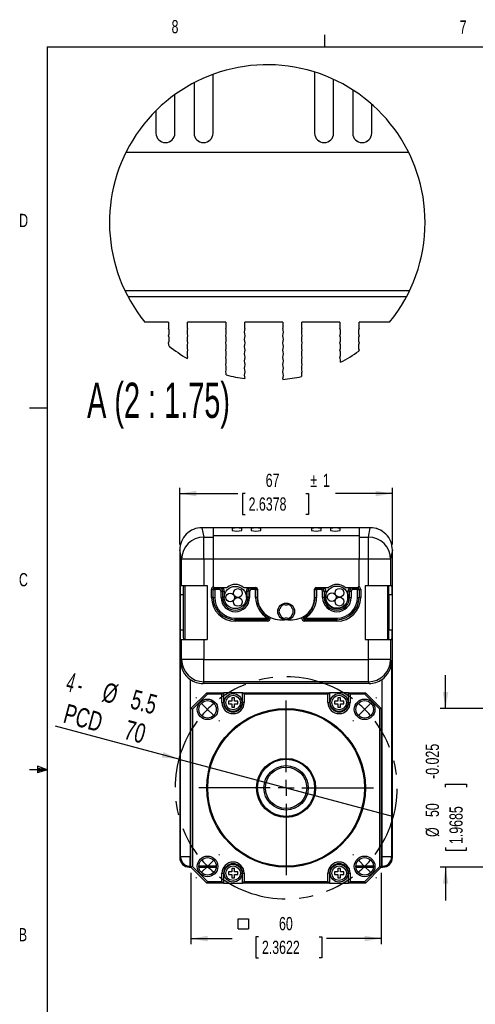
# Model space of a CAD drawing. Extents: x 11 to 421, y 5 to 275.
# Tile 2 of 18: x 11 to 93, y 98 to 275. Entities that reach past the tile are written whole.
import ezdxf
from ezdxf.enums import TextEntityAlignment as Align

# ---------------------------------------------------------------- set-up
doc = ezdxf.new("R2010")
doc.units = 0
doc.linetypes.add('CENTERX2', pattern=[20.32, 12.7, -2.54, 2.54, -2.54])
doc.layers.get('0').update_dxf_attribs({"linetype": 'CONTINUOUS'})
doc.dimstyles.new('SLDDIMSTYLE0', dxfattribs={"dimtxt": 2.38125, "dimasz": 3, "dimexe": 0, "dimexo": 0.0625, "dimgap": 0.595313, "dimtad": 0, "dimlfac": 1.75, "dimrnd": 1e-09, "dimzin": 12, "dimsah": 1, "dimcen": 0.09, "dimazin": 3, "dimtfac": 1, "dimtofl": 0, "dimtmove": 0, "dimatfit": 3})
doc.dimstyles.new('SLDDIMSTYLE1', dxfattribs={"dimtxt": 3.5, "dimasz": 3, "dimexe": 0, "dimexo": 0.0625, "dimgap": 0.875, "dimtad": 1, "dimlfac": 1.75, "dimrnd": 1e-09, "dimzin": 12, "dimblk1": 'NONE', "dimsah": 1, "dimcen": 0, "dimazin": 3, "dimtfac": 1, "dimtmove": 0, "dimatfit": 3})
doc.dimstyles.new('SLDDIMSTYLE3', dxfattribs={"dimtxt": 2.38125, "dimasz": 3, "dimexe": 0, "dimexo": 0.0625, "dimgap": 0.595313, "dimtad": 0, "dimlfac": 1.75, "dimrnd": 1e-09, "dimzin": 12, "dimsah": 1, "dimcen": 0.09, "dimazin": 3, "dimtfac": 1, "dimtmove": 0, "dimatfit": 3})

# ---------------------------------------------------------------- blocks, each defined once
blk = doc.blocks.new('_D')
at = {"color": 7, "linetype": 'CONTINUOUS'}
for p, q in [((39.81, 180.72), (39.81, 190.87)), ((39.81, 189.87), (50.27, 189.87)), ((51.6, 189.87), (51.11, 189.87)), ((51.11, 189.87), (51.11, 186.08)), ((62.48, 189.87), (62.96, 189.87)), ((62.96, 189.87), (62.96, 186.08)), ((78.1, 189.87), (67.84, 189.87)), ((78.1, 180.72), (78.1, 190.87)), ((51.11, 186.08), (51.6, 186.08)), ((62.96, 186.08), (62.48, 186.08))]:
    blk.add_line(p, q, dxfattribs=at)
for points in [[(39.81, 189.87), (42.81, 189.37), (42.81, 190.37)], [(78.1, 189.87), (75.1, 190.37), (75.1, 189.37)]]:
    blk.add_solid(points, dxfattribs=at)
at = {"color": 7, "linetype": 'CONTINUOUS', "width": 0.7}
for s, height, p in [('67', 2.381, (55.28, 190.35, 31.8)), ('%%p', 2.381, (63.32, 190.35, 31.8)), ('1', 2.38, (65.59, 190.35, 31.8)), ('2.6378', 2.381, (52.2, 186.08, 31.8))]:
    blk.add_text(s, height=height, dxfattribs=at).set_placement(p, align=Align.BOTTOM_LEFT)
blk = doc.blocks.new('_D_1')
at = {"color": 7, "linetype": 'CONTINUOUS'}
for q in [(17.42, 147.99), (78.27, 131.69)]:
    blk.add_line((39.64, 142.04), q, dxfattribs=at)
blk.add_solid([(39.64, 142.04), (36.87, 143.3), (36.61, 142.33)], dxfattribs=at)
for s, width, p in [('4 - ', 0.525, (18.85, 153.34, 31.8)), ('%%c', 0.7, (25.33, 151.55, 31.8)), ('5.5', 0.7, (30.45, 150.23, 31.8)), ('PCD ', 0.7, (18.36, 147.67, 31.8)), ('70', 0.7, (29.29, 144.74, 31.8))]:
    blk.add_text(s, height=3.5, rotation=-15, dxfattribs=dict(at, width=width)).set_placement(p, align=Align.BOTTOM_LEFT)
blk = doc.blocks.new('_NONE')
blk = doc.blocks.new('SW_SYMBOL_MOD_BOX')
at = {"color": 0, "linetype": 'CONTINUOUS'}
for p, q in [((200, 200), (200, 800)), ((200, 800), (800, 800)), ((800, 800), (800, 200)), ((200, 200), (800, 200))]:
    blk.add_line(p, q, dxfattribs=at)
blk = doc.blocks.new('_D_2')
at = {"color": 7, "linetype": 'CONTINUOUS'}
for p, q in [((41.81, 121.58), (41.81, 108.72)), ((76.1, 121.58), (76.1, 108.72)), ((53.99, 110.03), (53.51, 110.03)), ((53.51, 110.03), (53.51, 106.24)), ((64.88, 110.03), (65.36, 110.03)), ((65.36, 110.03), (65.36, 106.24)), ((41.81, 109.72), (49.26, 109.72)), ((76.1, 109.72), (66.2, 109.72)), ((53.51, 106.24), (53.99, 106.24)), ((65.36, 106.24), (64.88, 106.24))]:
    blk.add_line(p, q, dxfattribs=at)
for points in [[(41.81, 109.72), (44.81, 109.22), (44.81, 110.22)], [(76.1, 109.72), (73.1, 110.22), (73.1, 109.22)]]:
    blk.add_solid(points, dxfattribs=at)
at = {"color": 7, "linetype": 'CONTINUOUS', "xscale": 0.0030416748, "yscale": 0.0030416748, "zscale": 0.0030416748, "rotation": 360}
blk.add_blockref('SW_SYMBOL_MOD_BOX', (49.74, 110.84), dxfattribs=at)
at = {"color": 7, "linetype": 'CONTINUOUS', "width": 0.7}
for s, p in [('60', (57.68, 110.51, 31.8)), ('2.3622', (54.6, 106.24, 31.8))]:
    blk.add_text(s, height=2.381, dxfattribs=at).set_placement(p, align=Align.BOTTOM_LEFT)
blk = doc.blocks.new('SW_CENTERMARKSYMBOL_0')
at = {"color": 0, "linetype": 'CONTINUOUS'}
for p, q in [((0, 2.86), (0, 15.71)), ((-2.86, 0), (-15.71, 0)), ((0, 0), (-1.43, 0)), ((0, 0), (0, 1.43)), ((0, 0), (0, -1.43)), ((0, 0), (1.43, 0)), ((2.86, 0), (15.71, 0)), ((0, -2.86), (0, -15.71))]:
    blk.add_line(p, q, dxfattribs=at)
blk = doc.blocks.new('SW_CENTERMARKSYMBOL_1')
at = {"color": 0, "linetype": 'CONTINUOUS'}
for p, q in [((-2.02, 2.02), (-2.12, 2.12)), ((30.3, 2.02), (30.41, 2.12)), ((0, 0), (-1.01, 1.01)), ((0, 0), (1.01, -1.01)), ((14.14, -11.29), (14.14, 1.43)), ((28.28, 0), (27.27, -1.01)), ((28.28, 0), (29.29, 1.01)), ((2.02, -2.02), (2.12, -2.12)), ((26.26, -2.02), (26.16, -2.12)), ((11.29, -14.14), (-1.43, -14.14)), ((14.14, -14.14), (12.71, -14.14)), ((14.14, -14.14), (14.14, -12.71)), ((14.14, -14.14), (14.14, -15.57)), ((14.14, -14.14), (15.57, -14.14)), ((17, -14.14), (29.71, -14.14)), ((14.14, -17), (14.14, -29.71)), ((2.02, -26.26), (2.12, -26.16)), ((26.26, -26.26), (26.16, -26.16)), ((0, -28.28), (-1.01, -29.29)), ((0, -28.28), (1.01, -27.27)), ((28.28, -28.28), (27.27, -27.27)), ((28.28, -28.28), (29.29, -29.29)), ((-2.02, -30.3), (-2.12, -30.41)), ((30.3, -30.3), (30.41, -30.41))]:
    blk.add_line(p, q, dxfattribs=at)
at = {"color": 0, "linetype": 'CENTERX2'}
for start, end in [(53.1851, 126.8149), (143.1851, 216.8149), (323.1851, 36.8149), (233.1851, 306.8149)]:
    blk.add_arc((14.14, -14.14), 20, start, end, dxfattribs=at)
at = {"color": 0, "linetype": 'CONTINUOUS'}
for start, end in [(135, 139.0926), (130.9074, 135), (45, 49.0926), (40.9074, 45), (220.9074, 225), (225, 229.0926), (310.9074, 315), (315, 319.0926)]:
    blk.add_arc((14.14, -14.14), 20, start, end, dxfattribs=at)
blk = doc.blocks.new('_D_5')
at = {"color": 7, "linetype": 'CONTINUOUS'}
for p, q in [((87.67, 151.15), (87.67, 157.15)), ((118.27, 151.15), (86.67, 151.15)), ((87.67, 137.01), (87.67, 137.5)), ((87.67, 137.5), (91.46, 137.5)), ((91.46, 137.5), (91.46, 137.01)), ((87.67, 126.13), (87.67, 125.65)), ((91.46, 125.65), (91.46, 126.13)), ((87.67, 125.65), (91.46, 125.65)), ((118.27, 122.58), (86.67, 122.58)), ((87.67, 122.58), (87.67, 116.58))]:
    blk.add_line(p, q, dxfattribs=at)
for points in [[(87.67, 151.15), (88.17, 154.15), (87.17, 154.15)], [(87.67, 122.58), (87.17, 119.58), (88.17, 119.58)]]:
    blk.add_solid(points, dxfattribs=at)
at = {"color": 7, "linetype": 'CONTINUOUS', "width": 0.7}
for s, p in [(' -0.025', (87.19, 137.86, 0.06)), ('50', (87.19, 131.61, 0.06)), ('1.9685', (91.46, 126.74, 0.06)), ('%%c', (87.19, 128.02, 0.06))]:
    blk.add_text(s, height=2.381, rotation=90, dxfattribs=at).set_placement(p, align=Align.BOTTOM_LEFT)

msp = doc.modelspace()

# ---------------------------------------------------------------- linework, layer by layer
at = {"color": 7, "linetype": 'CONTINUOUS'}
for p, q in [((65.9067, 270.3087), (65.9067, 272.4626)), ((15.9068, 270.3087), (415.9568, 270.3087)), ((15.9068, 270.3087), (15.9068, 9.9587)), ((45.7997, 254.7831), (45.7997, 265.365)), ((64.0854, 265.7904), (64.0854, 254.7831)), ((67.514, 254.7831), (67.514, 264.4639)), ((42.3711, 263.8463), (42.3711, 254.7831)), ((70.9426, 262.5784), (70.9426, 254.7831)), ((38.9426, 254.7831), (38.9426, 261.7252)), ((74.3711, 254.7831), (74.3711, 259.9859)), ((35.514, 258.8124), (35.514, 254.7831)), ((35.514, 254.7789), (35.514, 254.7831)), ((38.9426, 254.7831), (38.9426, 254.7789)), ((42.3711, 254.7789), (42.3711, 254.7831)), ((45.7997, 254.7831), (45.7997, 254.7789)), ((64.0854, 254.7789), (64.0854, 254.7831)), ((67.514, 254.7831), (67.514, 254.7789)), ((70.9426, 254.7789), (70.9426, 254.7831)), ((74.3711, 254.7831), (74.3711, 254.7789)), ((30.1399, 251.3629), (80.9966, 251.3629)), ((29.9311, 226.4287), (81.2054, 226.4287)), ((80.6378, 225.3057), (30.4987, 225.3057)), ((37.7997, 220.7343), (33.539, 220.7343)), ((37.7997, 220.7343), (37.7997, 219.5915)), ((48.0854, 220.7343), (41.2283, 220.7343)), ((41.2283, 219.5915), (41.2283, 220.7343)), ((48.0854, 220.7343), (48.0854, 219.5915)), ((58.3711, 220.7343), (51.514, 220.7343)), ((51.514, 219.5915), (51.514, 220.7343)), ((58.3711, 220.7343), (58.3711, 219.5915)), ((68.6568, 220.7343), (61.7997, 220.7343)), ((61.7997, 219.5915), (61.7997, 220.7343)), ((68.6568, 220.7343), (68.6568, 219.5915)), ((77.5975, 220.7343), (72.0854, 220.7343)), ((72.0854, 219.5915), (72.0854, 220.7343)), ((58.3711, 210.5005), (58.3948, 210.408)), ((15.9068, 205.2212), (12.7318, 205.2212)), ((43.8066, 183.7209), (44.1458, 182.0207)), ((74.1032, 183.7209), (43.8066, 183.7209)), ((74.0984, 183.7209), (43.8114, 183.7209)), ((72.0978, 183.7209), (45.812, 183.7209)), ((45.812, 183.7209), (45.812, 182.2623)), ((49.2406, 183.6014), (49.2406, 183.2027)), ((50.9549, 183.2027), (50.9549, 183.6014)), ((52.6692, 183.6014), (52.6692, 183.2027)), ((54.3835, 183.2027), (54.3835, 183.6014)), ((63.5263, 183.6014), (63.5263, 183.2027)), ((65.2406, 183.2027), (65.2406, 183.6014)), ((66.9549, 183.6014), (66.9549, 183.2027)), ((68.6692, 183.2027), (68.6692, 183.6014)), ((72.0978, 183.7209), (72.0978, 182.2623)), ((73.764, 182.0207), (74.1032, 183.7209)), ((44.1458, 178.0359), (44.1458, 182.0207)), ((72.0978, 182.2623), (45.812, 182.2623)), ((45.812, 182.2623), (45.812, 178.0359)), ((72.0978, 182.2623), (72.0978, 178.0359)), ((73.764, 178.0359), (73.764, 182.0207)), ((39.812, 179.7215), (39.812, 124.2921)), ((40.1464, 178.0359), (39.812, 179.7118)), ((39.812, 179.7118), (39.812, 136.9781)), ((78.0978, 179.7118), (77.7634, 178.0359)), ((78.0978, 124.2921), (78.0978, 179.7215)), ((78.0978, 136.9781), (78.0978, 179.7118)), ((40.1464, 173.3209), (40.1464, 178.0359)), ((44.1458, 178.0359), (40.1464, 178.0359)), ((44.1458, 178.0359), (44.1458, 173.3209)), ((72.0978, 178.0359), (45.812, 178.0359)), ((45.812, 178.0359), (45.812, 173.2073)), ((72.0978, 173.2073), (72.0978, 178.0359)), ((77.7634, 178.0359), (73.764, 178.0359)), ((73.764, 173.3209), (73.764, 178.0359)), ((77.7634, 178.0359), (77.7634, 173.3209)), ((39.8958, 173.3209), (40.1464, 173.3209)), ((40.1464, 173.3209), (44.1458, 173.3209)), ((40.7179, 173.3209), (40.7179, 163.6066)), ((44.1458, 173.3209), (44.7173, 173.3209)), ((44.7173, 173.3209), (44.7173, 163.6066)), ((45.5263, 171.1502), (45.5263, 172.5787)), ((45.812, 172.5787), (45.5263, 172.5787)), ((45.812, 172.5787), (46.0978, 172.5787)), ((45.812, 171.1502), (45.812, 172.5787)), ((46.0978, 172.9216), (48.1966, 172.9216)), ((46.0978, 172.8644), (46.0978, 172.5787)), ((46.0978, 172.8644), (46.9549, 172.8644)), ((46.9549, 172.5787), (46.0978, 172.5787)), ((46.0978, 172.5787), (46.0978, 171.1502)), ((46.9549, 172.8644), (46.9549, 172.5787)), ((47.2406, 171.1495), (47.2406, 172.293)), ((47.2406, 172.293), (47.5263, 172.293)), ((47.5263, 172.293), (47.5263, 171.1495)), ((47.5263, 172.293), (47.812, 172.293)), ((47.812, 172.293), (47.812, 171.1495)), ((51.4275, 172.9216), (53.5263, 172.9216)), ((51.812, 171.1495), (51.812, 172.293)), ((51.812, 172.293), (52.0978, 172.293)), ((52.3835, 172.293), (52.0978, 172.293)), ((52.0978, 171.1495), (52.0978, 172.293)), ((52.3835, 172.293), (52.3835, 171.1495)), ((52.6692, 172.5787), (52.6692, 172.8644)), ((52.6692, 172.8644), (53.4692, 172.8644)), ((53.4692, 172.5787), (52.6692, 172.5787)), ((53.4692, 172.5787), (53.4692, 172.8644)), ((53.4692, 171.1495), (53.4692, 172.5787)), ((53.4692, 172.5787), (53.7549, 172.5787)), ((53.7549, 172.5787), (53.7549, 171.1495)), ((53.812, 172.6359), (53.812, 171.1495)), ((64.0978, 171.1495), (64.0978, 172.6359)), ((64.1549, 171.1495), (64.1549, 172.5787)), ((64.1549, 172.5787), (64.4406, 172.5787)), ((64.3835, 172.9216), (66.4823, 172.9216)), ((64.4406, 172.8644), (64.4406, 172.5787)), ((64.4406, 172.8644), (65.2406, 172.8644)), ((64.4406, 172.5787), (64.4406, 171.1495)), ((65.2406, 172.5787), (64.4406, 172.5787)), ((65.2406, 172.8644), (65.2406, 172.5787)), ((65.5263, 171.1495), (65.5263, 172.293)), ((65.812, 172.293), (65.5263, 172.293)), ((65.812, 172.293), (65.812, 171.1495)), ((65.812, 172.293), (66.0978, 172.293)), ((66.0978, 172.293), (66.0978, 171.1495)), ((69.7132, 172.9216), (71.812, 172.9216)), ((70.3835, 172.293), (70.0978, 172.293)), ((70.0978, 171.1495), (70.0978, 172.293)), ((70.3835, 172.293), (70.6692, 172.293)), ((70.3835, 171.1495), (70.3835, 172.293)), ((70.6692, 172.293), (70.6692, 171.1495)), ((70.9549, 172.5787), (70.9549, 172.8644)), ((70.9549, 172.8644), (71.812, 172.8644)), ((71.812, 172.5787), (70.9549, 172.5787)), ((71.812, 172.5787), (71.812, 172.8644)), ((71.812, 171.1502), (71.812, 172.5787)), ((71.812, 172.5787), (72.0978, 172.5787)), ((72.0978, 172.5787), (72.0978, 171.1502)), ((72.0978, 172.5787), (72.3835, 172.5787)), ((72.3835, 172.5787), (72.3835, 171.1502)), ((73.1925, 173.3209), (73.1925, 163.6066)), ((73.1925, 173.3209), (73.764, 173.3209)), ((73.764, 173.3209), (77.7634, 173.3209)), ((77.1919, 173.3209), (77.1919, 163.6066)), ((77.7634, 173.3209), (78.014, 173.3209)), ((39.8659, 171.6066), (39.8659, 165.3209)), ((40.4374, 171.6066), (39.8659, 171.6066)), ((40.4374, 171.6066), (40.4374, 165.3209)), ((45.812, 171.1502), (45.5263, 171.1502)), ((45.812, 171.1502), (46.0978, 171.1502)), ((47.2406, 171.1495), (47.5263, 171.1495)), ((47.5263, 171.1495), (47.812, 171.1495)), ((52.0978, 171.1495), (51.812, 171.1495)), ((52.3835, 171.1495), (52.0978, 171.1495)), ((53.7549, 171.1495), (53.4692, 171.1495)), ((64.1549, 171.1495), (64.4406, 171.1495)), ((65.812, 171.1495), (65.5263, 171.1495)), ((65.812, 171.1495), (66.0978, 171.1495)), ((70.3835, 171.1495), (70.0978, 171.1495)), ((70.3835, 171.1495), (70.6692, 171.1495)), ((71.812, 171.1502), (72.0978, 171.1502)), ((72.3835, 171.1502), (72.0978, 171.1502)), ((77.4724, 171.6066), (77.4724, 165.3209)), ((78.0439, 171.6066), (77.4724, 171.6066)), ((78.0439, 171.6066), (78.0439, 165.3209)), ((49.812, 167.1502), (49.812, 167.4359)), ((49.812, 167.4359), (55.5605, 167.4359)), ((55.5605, 167.1502), (49.812, 167.1502)), ((49.812, 166.8644), (49.812, 167.1502)), ((55.5605, 166.8644), (49.812, 166.8644)), ((55.7087, 167.6802), (55.5605, 167.4359)), ((55.5605, 167.1502), (55.5605, 167.4359)), ((55.5605, 166.8644), (55.5605, 167.1502)), ((57.812, 167.1495), (58.6621, 167.1495)), ((59.2477, 167.1495), (60.0978, 167.1495)), ((62.3493, 167.4359), (62.2012, 167.6802)), ((62.3493, 167.4359), (68.0978, 167.4359)), ((62.3493, 167.4359), (62.3493, 167.1502)), ((68.0978, 167.1502), (62.3493, 167.1502)), ((62.3493, 166.8644), (62.3493, 167.1502)), ((68.0978, 166.8644), (62.3493, 166.8644)), ((68.0978, 167.4359), (68.0978, 167.1502)), ((68.0978, 166.8644), (68.0978, 167.1502)), ((39.8659, 165.3209), (40.4374, 165.3209)), ((77.4724, 165.3209), (78.0439, 165.3209)), ((39.8958, 163.6066), (40.1464, 163.6066)), ((40.1464, 159.9671), (40.1464, 163.6066)), ((40.1464, 163.6066), (44.1458, 163.6066)), ((44.1458, 163.6066), (44.1458, 159.9671)), ((44.1458, 163.6066), (44.7173, 163.6066)), ((73.1925, 163.6066), (73.764, 163.6066)), ((73.764, 159.9671), (73.764, 163.6066)), ((73.764, 163.6066), (77.7634, 163.6066)), ((77.7634, 163.6066), (77.7634, 159.9671)), ((77.7634, 163.6066), (78.014, 163.6066)), ((39.9653, 159.6047), (40.1464, 159.9671)), ((39.9653, 124.4453), (39.9653, 159.6047)), ((44.1458, 159.9671), (40.1464, 159.9671)), ((44.1458, 155.9696), (44.1458, 159.9671)), ((44.1458, 159.9671), (73.764, 159.9671)), ((73.764, 155.9696), (73.764, 159.9671)), ((77.7634, 159.9671), (73.764, 159.9671)), ((77.7634, 159.9671), (77.9445, 159.6047)), ((77.9445, 159.6047), (77.9445, 124.4453)), ((41.6793, 156.401), (41.6793, 124.4453)), ((76.2305, 124.4453), (76.2305, 156.401)), ((44.1458, 155.9696), (43.9929, 155.6636)), ((73.917, 155.6636), (43.9929, 155.6636)), ((73.764, 155.9696), (44.1458, 155.9696)), ((73.917, 155.6636), (73.764, 155.9696)), ((41.812, 151.1495), (44.6692, 154.0066)), ((44.7875, 153.7209), (42.0978, 151.0312)), ((44.7875, 153.7209), (44.6692, 154.0066)), ((44.6692, 154.0066), (47.6978, 154.0066)), ((47.412, 153.7209), (44.7875, 153.7209)), ((47.412, 153.7209), (47.6978, 154.0066)), ((47.412, 152.2352), (47.412, 153.7209)), ((47.6978, 154.0066), (47.6978, 152.2352)), ((51.1263, 154.0066), (47.6978, 154.0066)), ((49.1752, 153.059), (49.1752, 152.4576)), ((49.6489, 152.4576), (49.6489, 153.059)), ((51.1263, 152.2352), (51.1263, 154.0066)), ((51.412, 153.7209), (51.1263, 154.0066)), ((51.1263, 154.0066), (66.7835, 154.0066)), ((51.412, 153.7209), (51.412, 152.2352)), ((66.4978, 153.7209), (51.412, 153.7209)), ((66.4978, 153.7209), (66.7835, 154.0066)), ((66.4978, 152.2352), (66.4978, 153.7209)), ((66.7835, 154.0066), (66.7835, 152.2352)), ((70.212, 154.0066), (66.7835, 154.0066)), ((68.2609, 153.059), (68.2609, 152.4576)), ((68.7346, 152.4576), (68.7346, 153.059)), ((70.212, 152.2352), (70.212, 154.0066)), ((70.212, 154.0066), (70.4978, 153.7209)), ((70.212, 154.0066), (73.2406, 154.0066)), ((70.4978, 153.7209), (70.4978, 152.2352)), ((73.1223, 153.7209), (70.4978, 153.7209)), ((73.2406, 154.0066), (73.1223, 153.7209)), ((75.812, 151.0312), (73.1223, 153.7209)), ((73.2406, 154.0066), (76.0978, 151.1495)), ((42.0978, 151.0312), (41.812, 151.1495)), ((41.812, 122.5781), (41.812, 151.1495)), ((42.0978, 151.0312), (42.0978, 122.6964)), ((47.412, 152.2352), (47.6978, 152.2352)), ((49.1752, 152.4576), (48.5843, 152.4576)), ((48.5843, 152.0128), (49.1752, 152.0128)), ((49.1752, 152.0128), (49.1752, 151.4114)), ((50.2398, 152.4576), (49.6489, 152.4576)), ((49.6489, 151.4114), (49.6489, 152.0128)), ((49.6489, 152.0128), (50.2398, 152.0128)), ((51.412, 152.2352), (51.1263, 152.2352)), ((66.4978, 152.2352), (66.7835, 152.2352)), ((68.2609, 152.4576), (67.67, 152.4576)), ((67.67, 152.0128), (68.2609, 152.0128)), ((68.2609, 152.0128), (68.2609, 151.4114)), ((69.3255, 152.4576), (68.7346, 152.4576)), ((68.7346, 151.4114), (68.7346, 152.0128)), ((68.7346, 152.0128), (69.3255, 152.0128)), ((70.212, 152.2352), (70.4978, 152.2352)), ((76.0978, 151.1495), (75.812, 151.0312)), ((75.812, 122.6964), (75.812, 151.0312)), ((76.0978, 151.1495), (76.0978, 122.5781)), ((15.9068, 140.1337), (12.7318, 140.1337)), ((14.2004, 140.7435), (14.2004, 139.5602)), ((15.9068, 140.1337), (14.2004, 140.7435)), ((15.9068, 140.1337), (14.2004, 140.3632)), ((15.9068, 140.1337), (14.2004, 139.8718)), ((15.9068, 140.1337), (14.2004, 139.5602)), ((39.8873, 136.8635), (39.812, 136.9781)), ((78.0226, 136.8635), (78.0978, 136.9781)), ((39.812, 135.0352), (39.8873, 135.1498)), ((39.812, 135.0352), (39.812, 132.9781)), ((78.0978, 135.0352), (78.0226, 135.1498)), ((78.0978, 132.9781), (78.0978, 135.0352)), ((39.8873, 132.8635), (39.812, 132.9781)), ((78.0226, 132.8635), (78.0978, 132.9781)), ((39.812, 131.0352), (39.8873, 131.1498)), ((39.812, 131.0352), (39.812, 128.9781)), ((78.0978, 131.0352), (78.0226, 131.1498)), ((78.0978, 128.9781), (78.0978, 131.0352)), ((39.8873, 128.8635), (39.812, 128.9781)), ((78.0226, 128.8635), (78.0978, 128.9781)), ((39.812, 127.0352), (39.8873, 127.1498)), ((39.812, 127.0352), (39.812, 124.2921)), ((78.0978, 127.0352), (78.0226, 127.1498)), ((78.0978, 124.2921), (78.0978, 127.0352)), ((39.812, 124.2921), (39.9653, 124.4453)), ((41.6793, 124.4453), (39.9653, 124.4453)), ((41.6793, 122.7313), (41.6793, 124.4453)), ((76.2305, 122.7313), (76.2305, 124.4453)), ((77.9445, 124.4453), (76.2305, 124.4453)), ((77.9445, 124.4453), (78.0978, 124.2921)), ((41.6793, 122.7313), (41.5261, 122.5781)), ((41.5261, 122.5781), (41.812, 122.5781)), ((42.0978, 122.6964), (41.812, 122.5781)), ((44.6692, 119.7209), (41.812, 122.5781)), ((42.0978, 122.6964), (44.7875, 120.0066)), ((43.2479, 122.5781), (46.3776, 122.5781)), ((71.5322, 122.5781), (74.6619, 122.5781)), ((73.1223, 120.0066), (75.812, 122.6964)), ((76.0978, 122.5781), (73.2406, 119.7209)), ((76.0978, 122.5781), (75.812, 122.6964)), ((76.0978, 122.5781), (76.3837, 122.5781)), ((76.3837, 122.5781), (76.2305, 122.7313)), ((47.412, 120.0066), (47.412, 121.4924)), ((47.412, 121.4924), (47.6978, 121.4924)), ((47.6978, 121.4924), (47.6978, 119.7209)), ((49.1752, 121.7148), (48.5843, 121.7148)), ((48.5843, 121.2699), (49.1752, 121.2699)), ((49.1752, 122.3161), (49.1752, 121.7148)), ((49.1752, 121.2699), (49.1752, 120.6686)), ((49.6489, 121.7148), (49.6489, 122.3161)), ((50.2398, 121.7148), (49.6489, 121.7148)), ((49.6489, 120.6686), (49.6489, 121.2699)), ((49.6489, 121.2699), (50.2398, 121.2699)), ((51.1263, 119.7209), (51.1263, 121.4924)), ((51.1263, 121.4924), (51.412, 121.4924)), ((51.412, 121.4924), (51.412, 120.0066)), ((66.4978, 120.0066), (66.4978, 121.4924)), ((66.7835, 121.4924), (66.4978, 121.4924)), ((66.7835, 121.4924), (66.7835, 119.7209)), ((68.2609, 121.7148), (67.67, 121.7148)), ((67.67, 121.2699), (68.2609, 121.2699)), ((68.2609, 122.3161), (68.2609, 121.7148)), ((68.2609, 121.2699), (68.2609, 120.6686)), ((68.7346, 121.7148), (68.7346, 122.3161)), ((69.3255, 121.7148), (68.7346, 121.7148)), ((68.7346, 120.6686), (68.7346, 121.2699)), ((68.7346, 121.2699), (69.3255, 121.2699)), ((70.212, 119.7209), (70.212, 121.4924)), ((70.212, 121.4924), (70.4978, 121.4924)), ((70.4978, 121.4924), (70.4978, 120.0066)), ((44.7875, 120.0066), (44.6692, 119.7209)), ((47.6978, 119.7209), (44.6692, 119.7209)), ((44.7875, 120.0066), (47.412, 120.0066)), ((47.412, 120.0066), (47.6978, 119.7209)), ((47.6978, 119.7209), (51.1263, 119.7209)), ((51.1263, 119.7209), (51.412, 120.0066)), ((66.7835, 119.7209), (51.1263, 119.7209)), ((51.412, 120.0066), (66.4978, 120.0066)), ((66.7835, 119.7209), (66.4978, 120.0066)), ((66.7835, 119.7209), (70.212, 119.7209)), ((70.212, 119.7209), (70.4978, 120.0066)), ((73.2406, 119.7209), (70.212, 119.7209)), ((70.4978, 120.0066), (73.1223, 120.0066)), ((73.2406, 119.7209), (73.1223, 120.0066))]:
    msp.add_line(p, q, dxfattribs=at)
at = {"color": 8, "linetype": 'CONTINUOUS'}
for p, q in [((44.1458, 182.0207), (45.812, 182.0207)), ((72.0978, 182.0207), (73.764, 182.0207)), ((45.812, 178.0359), (44.1458, 178.0359)), ((73.764, 178.0359), (72.0978, 178.0359)), ((46.0978, 172.8644), (46.0978, 172.9216)), ((46.9549, 172.8644), (46.9549, 172.9216)), ((52.6692, 172.9216), (52.6692, 172.8644)), ((53.4692, 172.9216), (53.4692, 172.8644)), ((53.812, 172.5787), (53.7549, 172.5787)), ((64.0978, 172.5787), (64.1549, 172.5787)), ((64.4406, 172.9216), (64.4406, 172.8644)), ((65.2406, 172.9216), (65.2406, 172.8644)), ((70.9549, 172.8644), (70.9549, 172.9216)), ((71.812, 172.8644), (71.812, 172.9216)), ((53.812, 171.1495), (53.7549, 171.1495)), ((64.0978, 171.1495), (64.1549, 171.1495)), ((55.7383, 167.7291), (55.7087, 167.6802)), ((62.1715, 167.7291), (62.2012, 167.6802)), ((41.6793, 124.4453), (41.812, 124.4453)), ((76.0978, 124.4453), (76.2305, 124.4453)), ((41.812, 122.7313), (41.6793, 122.7313)), ((46.3842, 122.7313), (43.2414, 122.7313)), ((74.6684, 122.7313), (71.5256, 122.7313)), ((76.2305, 122.7313), (76.0978, 122.7313))]:
    msp.add_line(p, q, dxfattribs=at)
at = {"color": 7, "linetype": 'CONTINUOUS', "flags": 128}
for points in [[(72.0437, 215.531), (72.0446, 215.5359), (72.0854, 215.6954)], [(41.1773, 214.1808), (41.1875, 214.2372), (41.2283, 214.3967)]]:
    msp.add_lwpolyline(points, dxfattribs=at)
at = {"color": 7, "linetype": 'CONTINUOUS'}
for centre, radius in [((49.812, 171.1495), 2), ((50.2714, 171.9451), 0.7956), ((68.0978, 171.2066), 2), ((68.5571, 172.0023), 0.7956), ((48.8934, 171.1495), 0.7956), ((50.2714, 170.3539), 0.7956), ((67.1791, 171.2066), 0.7956), ((68.5571, 170.411), 0.7956), ((58.9549, 168.6352), 1.5143), ((44.8128, 151.0059), 1.8571), ((44.8128, 151.0059), 1.5714), ((49.412, 152.2352), 1.6), ((49.412, 152.2352), 1.3143), ((68.4978, 152.2352), 1.6), ((68.4978, 152.2352), 1.3143), ((73.097, 151.0059), 1.8571), ((73.097, 151.0059), 1.5714), ((58.9549, 136.8638), 14.2857), ((58.9549, 136.8638), 14.1143), ((58.9549, 136.8638), 5.3143), ((58.9549, 136.8638), 5.1429), ((58.9549, 136.8638), 4), ((58.9549, 136.8638), 3.7143), ((44.8128, 122.7216), 1.8571), ((44.8128, 122.7216), 1.5714), ((73.097, 122.7216), 1.8571), ((73.097, 122.7216), 1.5714), ((49.412, 121.4924), 1.6), ((49.412, 121.4924), 1.3143), ((68.4978, 121.4924), 1.6), ((68.4978, 121.4924), 1.3143)]:
    msp.add_circle(centre, radius, dxfattribs=at)
for centre, radius, start, end in [((55.5683, 238.682), 28.4149, 359.999996, 219.17034), ((37.2283, 254.7862), 1.7143, 180.104664, 359.895336), ((37.2283, 254.7838), 1.7143, 180.163894, 359.836106), ((44.0854, 254.7862), 1.7143, 180.104639, 359.895361), ((44.0854, 254.7837), 1.7143, 180.159846, 359.840154), ((65.7997, 254.7862), 1.7143, 180.104639, 359.895361), ((65.7997, 254.7838), 1.7143, 180.163869, 359.836131), ((72.6568, 254.7862), 1.7143, 180.104664, 359.895336), ((72.6568, 254.7838), 1.7143, 180.163892, 359.836108), ((55.5682, 238.682), 28.4149, 320.82968, 359.999986), ((35.5934, 218.9421), 2.2998, 343.599792, 16.400208), ((35.5934, 217.6434), 2.2998, 343.599792, 16.400208), ((43.4345, 218.9421), 2.2998, 163.599792, 196.400208), ((43.4345, 217.6434), 2.2998, 163.599792, 196.400208), ((45.8791, 218.9421), 2.2998, 343.5997, 16.4003), ((45.8791, 217.6434), 2.2998, 343.5997, 16.4003), ((53.7202, 218.9421), 2.2998, 163.5997, 196.4003), ((53.7202, 217.6434), 2.2998, 163.5997, 196.4003), ((56.1649, 218.9421), 2.2998, 343.5997, 16.4003), ((56.1649, 217.6434), 2.2998, 343.5997, 16.4003), ((64.006, 218.9421), 2.2998, 163.5997, 196.4003), ((64.006, 217.6434), 2.2998, 163.5997, 196.4003), ((66.4506, 218.9421), 2.2998, 343.599792, 16.400208), ((66.4506, 217.6434), 2.2998, 343.599792, 16.400208), ((74.2917, 218.9421), 2.2998, 163.599792, 196.400208), ((74.2917, 217.6434), 2.2998, 163.599792, 196.400208), ((35.6999, 216.3679), 2.1911, 1.778526, 16.603995), ((55.5686, 238.6825), 28.4156, 231.527009, 239.571682), ((43.4345, 216.3447), 2.2998, 163.599792, 196.400208), ((45.8791, 216.3447), 2.2998, 343.5997, 16.4003), ((53.7202, 216.3447), 2.2998, 163.5997, 196.4003), ((56.1649, 216.3447), 2.2998, 343.5997, 16.4003), ((64.006, 216.3447), 2.2998, 163.5997, 196.4003), ((66.4506, 216.3447), 2.2998, 343.599792, 16.400208), ((74.2917, 216.3447), 2.2998, 163.599792, 196.400208), ((43.4345, 215.046), 2.2998, 163.599792, 196.400208), ((45.8791, 215.046), 2.2998, 343.5997, 16.4003), ((53.7202, 215.046), 2.2998, 163.5997, 196.4003), ((56.1649, 215.046), 2.2998, 343.5997, 16.4003), ((64.006, 215.046), 2.2998, 163.5997, 196.4003), ((66.4506, 215.046), 2.2998, 343.599792, 16.400208), ((55.5678, 238.6829), 28.416, 297.607005, 305.437507), ((45.8791, 213.7473), 2.2998, 343.5997, 16.4003), ((45.8791, 212.4486), 2.2999, 343.599806, 16.400194), ((53.7202, 213.7473), 2.2998, 163.5997, 196.4003), ((53.7203, 212.4486), 2.2999, 163.599806, 196.400194), ((56.1649, 213.7473), 2.2998, 343.5997, 16.4003), ((56.1648, 212.4486), 2.2999, 343.599806, 16.400194), ((64.006, 213.7473), 2.2998, 163.5997, 196.4003), ((64.006, 212.4486), 2.2999, 163.599806, 196.400194), ((66.4914, 213.7547), 2.2586, 353.580559, 16.513066), ((45.9869, 211.1734), 2.1899, 1.889498, 16.606523), ((55.5683, 238.6823), 28.4152, 254.919942, 261.765989), ((53.7009, 211.1527), 2.2805, 163.529535, 195.064591), ((56.1649, 211.1499), 2.2998, 343.5997, 16.4003), ((63.9686, 211.1567), 2.2621, 163.496629, 185.48889), ((55.5688, 238.6789), 28.4118, 275.708436, 282.497209), ((43.8112, 179.7217), 3.9992, 89.997113, 180.002887), ((43.8124, 179.7206), 4.0004, 90.083326, 180.12639), ((50.0978, 179.0221), 4.6588, 79.398162, 100.601838), ((50.0978, 179.7606), 3.9061, 77.323913, 102.676087), ((50.0978, 179.7606), 3.9061, 77.323913, 102.676087), ((50.0978, 187.782), 4.6588, 259.398162, 280.601838), ((53.5263, 179.0221), 4.6588, 79.398162, 100.601838), ((53.5263, 179.7606), 3.9061, 77.323913, 102.676087), ((53.5263, 179.7606), 3.9061, 77.323913, 102.676087), ((53.5263, 187.782), 4.6588, 259.398162, 280.601838), ((64.3835, 179.0221), 4.6588, 79.398162, 100.601838), ((64.3835, 179.8542), 3.8148, 77.015423, 102.984577), ((64.3835, 179.7606), 3.9061, 77.323913, 102.676087), ((64.3835, 187.782), 4.6588, 259.398162, 280.601838), ((67.812, 179.0221), 4.6588, 79.398162, 100.601838), ((67.812, 179.7606), 3.9061, 77.323913, 102.676087), ((67.812, 179.7606), 3.9061, 77.323913, 102.676087), ((67.812, 187.782), 4.6588, 259.398162, 280.601838), ((74.0986, 179.7217), 3.9992, 359.997113, 90.002887), ((74.0964, 179.7196), 4.0014, 359.888243, 89.902041), ((44.1461, 178.0209), 3.9997, 90.004127, 179.786157), ((73.7647, 178.022), 3.9987, 0.199269, 90.010447), ((64.4412, 172.0351), 24.579, 177.001217, 180.998783), ((65.0127, 172.0351), 24.579, 177.001217, 180.998783), ((46.0978, 173.2073), 0.2857, 180, 270), ((46.0978, 172.5787), 0.2857, 90, 180), ((46.9549, 172.293), 0.5714, 0, 90), ((46.9549, 172.293), 0.2857, 0, 90), ((48.1966, 173.2073), 0.2857, 270, 308.919347), ((49.812, 171.2066), 2.2857, 51.080653, 128.919347), ((51.4275, 173.2073), 0.2857, 231.080653, 270), ((52.6692, 172.293), 0.5714, 90, 180), ((52.6692, 172.293), 0.2857, 90, 180), ((53.4692, 172.5787), 0.2857, 0, 90), ((53.5263, 172.6359), 0.2857, 0, 90), ((64.3835, 172.6359), 0.2857, 90, 180), ((64.4406, 172.5787), 0.2857, 90, 180), ((65.2406, 172.293), 0.5714, 0, 90), ((65.2406, 172.293), 0.2857, 0, 90), ((66.4823, 173.2073), 0.2857, 270, 308.919347), ((68.0978, 171.2066), 2.2857, 51.080653, 128.919347), ((69.7132, 173.2073), 0.2857, 231.080653, 270), ((70.9549, 172.293), 0.5714, 90, 180), ((70.9549, 172.293), 0.2857, 90, 180), ((71.812, 173.2073), 0.2857, 270, 0), ((71.812, 172.5787), 0.2857, 0, 90), ((52.8971, 172.0351), 24.579, 359.001217, 2.998783), ((53.4686, 172.0351), 24.579, 359.001217, 2.998783), ((49.812, 171.1502), 4.2857, 180, 270), ((49.812, 171.1502), 4, 180, 270), ((49.812, 171.1502), 3.7143, 180, 270), ((49.812, 171.1495), 2.5714, 180, 0), ((49.812, 171.1495), 2.2857, 180, 0), ((57.812, 171.1495), 4.3429, 180, 238.772242), ((57.812, 171.1495), 4.0571, 180, 238.772242), ((57.812, 171.1495), 4, 180, 270), ((60.0978, 171.1495), 4, 270, 0), ((60.0978, 171.1495), 4.0571, 301.227758, 0), ((60.0978, 171.1495), 4.3429, 301.227758, 0), ((68.0978, 171.1495), 2.5714, 180, 0), ((68.0978, 171.1495), 2.2857, 180, 0), ((68.0978, 171.1495), 2, 180, 0), ((68.0978, 171.1502), 3.7143, 270, 0), ((68.0978, 171.1502), 4, 270, 0), ((68.0978, 171.1502), 4.2857, 270, 0), ((58.9549, 168.6352), 1.2857, 165.245982, 194.754018), ((57.0394, 169.7412), 1.0286, 310.80984, 349.19016), ((58.9549, 168.6352), 1.2857, 105.245982, 134.754018), ((58.9549, 170.8471), 1.0286, 250.80984, 289.19016), ((58.9549, 168.6352), 1.2857, 45.245982, 74.754018), ((60.8705, 169.7412), 1.0286, 190.80984, 229.19016), ((58.9549, 168.6352), 1.2857, 345.245982, 14.754018), ((55.5605, 167.4359), 0.2857, 270, 58.772242), ((57.0394, 167.5293), 1.0286, 10.80984, 49.19016), ((58.9549, 168.6352), 1.2857, 225.245982, 254.754018), ((58.9549, 166.4233), 1.0286, 70.80984, 109.19016), ((58.9549, 168.6352), 1.2857, 285.245982, 314.754018), ((60.8705, 167.5293), 1.0286, 130.80984, 169.19016), ((62.3493, 167.4359), 0.2857, 121.227758, 270), ((64.4412, 164.8925), 24.579, 179.001217, 182.998783), ((65.0127, 164.8925), 24.579, 179.001217, 182.998783), ((52.8971, 164.8925), 24.579, 357.001217, 0.998783), ((53.4686, 164.8925), 24.579, 357.001217, 0.998783), ((43.9592, 159.6812), 3.9947, 181.09633, 235.198302), ((44.1477, 159.9708), 4.0013, 180.052845, 269.973341), ((73.7621, 159.9708), 4.0013, 270.026659, 359.947155), ((73.9548, 159.6789), 3.9904, 304.77071, 358.934659), ((43.9927, 159.6609), 3.9973, 234.637878, 270.001645), ((73.9171, 159.6609), 3.9973, 269.998355, 305.362122), ((49.412, 152.2352), 0.8571, 73.960484, 106.039516), ((68.4978, 152.2352), 0.8571, 73.960484, 106.039516), ((49.412, 152.2352), 2, 180, 0), ((49.412, 152.2352), 1.7143, 180, 0), ((49.412, 152.2352), 0.8571, 164.960484, 195.039516), ((49.412, 152.2352), 0.8571, 253.960484, 286.039516), ((49.412, 152.2352), 0.8571, 344.960484, 15.039516), ((68.4978, 152.2352), 2, 180, 0), ((68.4978, 152.2352), 1.7143, 180, 0), ((68.4978, 152.2352), 0.8571, 164.960484, 195.039516), ((68.4978, 152.2352), 0.8571, 253.960484, 286.039516), ((68.4978, 152.2352), 0.8571, 344.960484, 15.039516), ((19.893, 136.0066), 20.0126, 357.546128, 2.453872), ((98.0168, 136.0066), 20.0126, 177.546128, 182.453872), ((19.893, 132.0066), 20.0126, 357.546128, 2.453872), ((98.0168, 132.0066), 20.0126, 177.546128, 182.453872), ((19.893, 128.0066), 20.0126, 357.546128, 2.453872), ((98.0168, 128.0066), 20.0126, 177.546128, 182.453872), ((41.526, 124.292), 1.7139, 179.997283, 270.002717), ((41.526, 124.292), 1.7139, 179.997283, 270.002717), ((41.6799, 124.4459), 1.7146, 180.020167, 269.979833), ((76.2299, 124.4459), 1.7146, 270.020167, 359.979833), ((76.3838, 124.292), 1.7139, 269.997283, 0.002717), ((76.3838, 124.292), 1.7139, 269.997283, 0.002717), ((49.412, 121.4924), 2, 0, 180), ((49.412, 121.4924), 1.7143, 0, 180), ((68.4978, 121.4924), 2, 0, 180), ((68.4978, 121.4924), 1.7143, 0, 180), ((49.412, 121.4924), 0.8571, 164.960484, 195.039516), ((49.412, 121.4924), 0.8571, 73.960484, 106.039516), ((49.412, 121.4924), 0.8571, 253.960484, 286.039516), ((49.412, 121.4924), 0.8571, 344.960484, 15.039516), ((68.4978, 121.4924), 0.8571, 164.960484, 195.039516), ((68.4978, 121.4924), 0.8571, 73.960484, 106.039516), ((68.4978, 121.4924), 0.8571, 253.960484, 286.039516), ((68.4978, 121.4924), 0.8571, 344.960484, 15.039516)]:
    msp.add_arc(centre, radius, start, end, dxfattribs=at)
at = {"color": 8, "linetype": 'CONTINUOUS'}
for centre, radius, start, end in [((46.0978, 172.5787), 0.5714, 117.012294, 180), ((46.9549, 172.293), 0.8571, 0, 47.166572), ((52.6692, 172.293), 0.8571, 132.833428, 180), ((65.2406, 172.293), 0.8571, 0, 47.166572), ((70.9549, 172.293), 0.8571, 132.833428, 180), ((71.812, 172.5787), 0.5714, 0, 62.987706), ((55.5605, 167.4359), 0.5714, 270, 8.721225), ((62.3493, 167.4359), 0.5714, 171.278775, 270)]:
    msp.add_arc(centre, radius, start, end, dxfattribs=at)

# ---------------------------------------------------------------- block references
at = {"color": 7, "linetype": 'CONTINUOUS'}
for name, p in [('SW_CENTERMARKSYMBOL_1', (44.8128, 151.0059)), ('SW_CENTERMARKSYMBOL_0', (58.9549, 136.8638))]:
    msp.add_blockref(name, p, dxfattribs=at)

# ---------------------------------------------------------------- texts
for s, height, width, p in [('8', 2.3813, 0.7, (38.3309, 272.0505)), ('7', 2.3813, 0.7, (90.1951, 271.9783)), ('D', 2.3813, 0.7, (10.8867, 237.1521)), ('A (2 : 1.75)', 6.35, 0.6125, (23.1216, 201.5873)), ('C', 2.3813, 0.7, (10.8538, 172.4531)), ('B', 2.3813, 0.7, (10.8306, 108.5188))]:
    msp.add_text(s, height=height, dxfattribs=dict(at, width=width)).set_placement(p, align=Align.BOTTOM_LEFT)

# ---------------------------------------------------------------- dimensions: what is measured, and where the dimension line sits
for base, p1, p2, text, picture, middle in [((78.0978, 189.8678), (39.812, 179.7215), (78.0978, 179.7215), '<>%%p1', '_D', (59.052, 189.8678)), ((41.812, 109.7209), (76.0978, 122.5781), (41.812, 122.5781), '{\\fGDT;o}<>', '_D_2', (57.7329, 109.7209))]:
    dim = msp.add_linear_dim(base=base, p1=p1, p2=p2, text=text, dimstyle='SLDDIMSTYLE0', dxfattribs=at)
    dim.commit()
    dim.dimension.update_dxf_attribs({"geometry": picture, "text_midpoint": middle, "dimtype": 160})
dim = msp.add_diameter_dim_2p(p1=(78.2734, 131.6874), p2=(39.6364, 142.0402), text='4 - %%c5.5\\PPCD <>', dimstyle='SLDDIMSTYLE1', override={"dimpost": '<>'}, dxfattribs=at)
dim.commit()
dim.dimension.update_dxf_attribs({"geometry": '_D_1', "text_midpoint": (25.9083, 145.7186), "dimtype": 163})
dim = msp.add_linear_dim(base=(87.6742, 122.5781), p1=(119.2742, 151.1495), p2=(119.2742, 122.5781), angle=90, text='%%c<> -0.025', dimstyle='SLDDIMSTYLE3', dxfattribs=at)
dim.commit()
dim.dimension.update_dxf_attribs({"geometry": '_D_5', "text_midpoint": (87.6742, 136.4964), "dimtype": 160})

doc.saveas('drawing.dxf')
